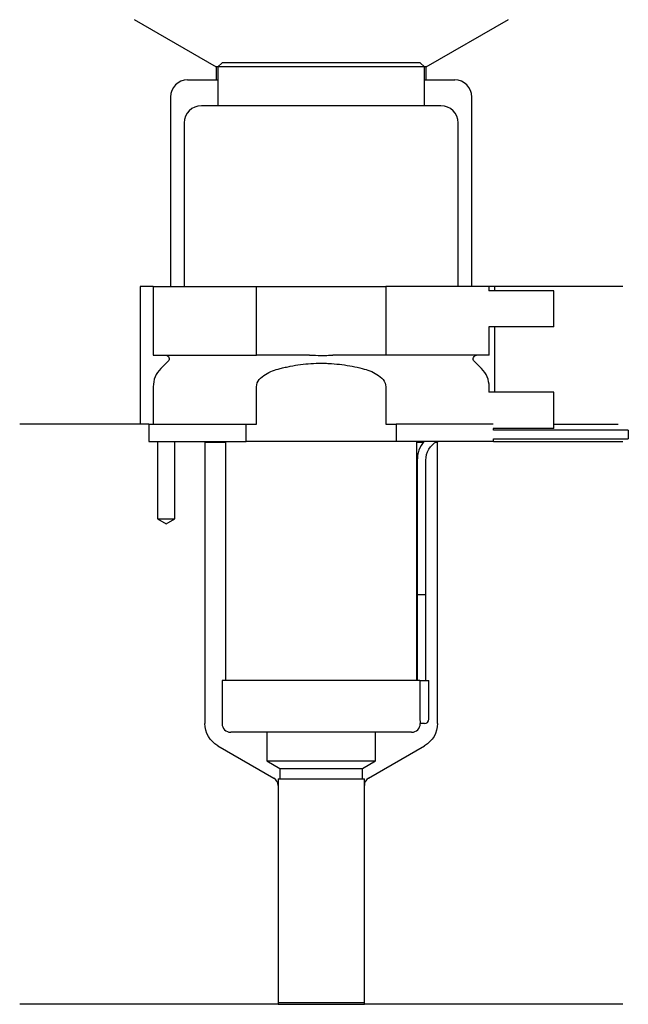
# Model space of a CAD drawing. Header units: millimetres. Extents: x 33 to 104, y 287 to 401.
import ezdxf

# ---------------------------------------------------------------- set-up
doc = ezdxf.new("R2010")
doc.units = ezdxf.units.MM
for name, color, linetype in [('201', 7, 'Continuous'), ('30', 7, 'Continuous'), ('32', 7, 'Continuous')]:
    doc.layers.add(name, color=color, linetype=linetype)

msp = doc.modelspace()

# ---------------------------------------------------------------- linework, layer by layer
at = {"layer": '201', "color": 113}
for p, q in [((46.4, 401.03), (55.92, 395.53)), ((80.32, 395.53), (89.85, 401.03)), ((56.12, 395.53), (55.92, 395.53)), ((55.92, 395.53), (55.92, 394.03)), ((80.32, 395.53), (80.12, 395.53)), ((80.32, 394.03), (80.32, 395.53)), ((52.62, 394.03), (55.92, 394.03)), ((55.92, 394.03), (56.12, 394.03)), ((80.12, 394.03), (80.32, 394.03)), ((80.32, 394.03), (83.62, 394.03)), ((50.62, 392.03), (50.62, 370.03)), ((85.62, 370.03), (85.62, 392.03)), ((48.62, 370.03), (47.12, 370.03)), ((47.12, 370.03), (47.12, 354.03)), ((103.12, 370.03), (87.62, 370.03)), ((88.25, 370.03), (88.25, 369.53)), ((88.25, 365.33), (88.25, 357.73)), ((47.12, 354.03), (33.12, 354.03)), ((48.12, 354.03), (33.12, 354.03)), ((48.12, 354.03), (48.12, 352.03)), ((95.12, 354.03), (102.6, 354.03)), ((95.12, 354.03), (102.6, 354.03)), ((49.12, 352.03), (49.12, 343.03)), ((51.12, 343.03), (51.12, 352.03)), ((54.52, 352.03), (54.62, 351.93)), ((54.62, 351.93), (57.02, 351.93)), ((54.62, 351.93), (54.62, 319.25)), ((79.22, 351.93), (79.97, 351.93)), ((81.42, 351.93), (81.62, 351.93)), ((81.62, 351.93), (81.72, 352.03)), ((81.62, 319.25), (81.62, 351.93)), ((88.12, 352.03), (103.12, 352.03)), ((49.12, 343.03), (50.12, 342.45)), ((50.12, 342.45), (51.12, 343.03)), ((56.12, 316.65), (62.62, 312.9)), ((73.63, 312.9), (80.12, 316.65)), ((63.12, 312.03), (63.12, 286.61)), ((73.13, 286.61), (73.13, 312.03)), ((63.12, 286.61), (33.12, 286.61)), ((63.12, 286.61), (73.13, 286.61)), ((103.12, 286.61), (73.13, 286.61))]:
    msp.add_line(p, q, dxfattribs=at)
for centre, radius, start, end in [((52.62, 392.03), 2, 90, 180), ((83.62, 392.03), 2, 0, 90), ((62.12, 312.03), 1, 0, 60), ((74.13, 312.03), 1, 120, 180)]:
    msp.add_arc(centre, radius, start, end, dxfattribs=at)
at = {"layer": '201', "color": 113, "extrusion": (0, 0, -1)}
for centre, start, end in [((-57.62, 319.25), 300, 360), ((-78.62, 319.25), 180, 240)]:
    msp.add_arc(centre, 3, start, end, dxfattribs=at)
at = {"layer": '30', "color": 113}
for p, q in [((56.62, 396.03), (56.12, 395.53)), ((79.62, 396.03), (56.62, 396.03)), ((80.12, 395.53), (79.62, 396.03)), ((80.12, 395.53), (56.12, 395.53)), ((56.12, 395.53), (56.12, 391.03)), ((80.12, 391.03), (80.12, 395.53)), ((82.02, 391.03), (54.22, 391.03)), ((52.22, 389.03), (52.22, 370.03)), ((84.02, 370.03), (84.02, 389.03)), ((48.62, 370.03), (48.62, 362.03)), ((48.62, 370.03), (60.62, 370.03)), ((60.62, 362.03), (60.62, 370.03)), ((60.62, 370.03), (75.62, 370.03)), ((75.62, 370.03), (75.62, 362.03)), ((87.62, 370.03), (75.62, 370.03)), ((87.62, 369.53), (87.62, 370.03)), ((87.62, 362.03), (87.62, 365.33)), ((48.62, 362.03), (60.62, 362.03)), ((66.78, 362.03), (60.62, 362.03)), ((75.62, 362.03), (69.46, 362.03)), ((87.62, 362.03), (75.62, 362.03)), ((50.36, 361.34), (49.5, 360.49)), ((86.74, 360.49), (85.89, 361.34)), ((48.62, 358.37), (48.62, 354.03)), ((60.62, 354.03), (60.62, 358.37)), ((75.62, 358.37), (75.62, 354.03)), ((87.62, 357.73), (87.62, 358.37)), ((48.12, 354.03), (48.12, 352.03)), ((48.12, 354.03), (59.4, 354.03)), ((59.4, 352.03), (59.4, 354.03)), ((59.4, 354.03), (60.62, 354.03)), ((75.62, 354.03), (76.84, 354.03)), ((76.84, 354.03), (76.84, 352.03)), ((88.08, 354.03), (76.84, 354.03)), ((88.12, 353.33), (88.12, 353.53)), ((103.77, 353.33), (88.12, 353.33)), ((103.77, 353.33), (103.77, 352.33)), ((48.12, 352.03), (59.4, 352.03)), ((49.12, 352.03), (49.12, 343.03)), ((51.12, 343.03), (51.12, 352.03)), ((57.02, 352.03), (57.02, 324.23)), ((76.84, 352.03), (59.4, 352.03)), ((88.12, 352.03), (76.84, 352.03)), ((79.22, 324.23), (79.22, 352.03)), ((88.12, 352.03), (88.12, 352.33)), ((88.12, 352.33), (103.77, 352.33)), ((79.27, 349.83), (79.27, 334.23)), ((80.27, 334.23), (80.27, 349.83)), ((49.12, 343.03), (51.12, 343.03)), ((79.27, 334.23), (80.27, 334.23)), ((79.27, 334.23), (79.27, 324.23)), ((79.27, 334.23), (80.27, 334.23)), ((80.27, 324.23), (80.27, 334.23)), ((79.59, 324.23), (56.62, 324.23)), ((56.62, 324.23), (56.62, 319.23)), ((79.59, 324.23), (79.59, 319.73)), ((79.59, 324.23), (80.62, 324.23)), ((80.62, 319.73), (80.62, 324.23)), ((80.12, 319.23), (79.62, 319.23)), ((78.62, 318.23), (57.62, 318.23)), ((61.82, 318.23), (61.82, 314.89)), ((74.42, 314.89), (74.42, 318.23)), ((61.82, 314.89), (74.42, 314.89)), ((61.82, 314.89), (63.32, 314.03)), ((72.93, 314.03), (74.42, 314.89)), ((63.32, 314.03), (63.32, 312.83)), ((63.32, 314.03), (72.93, 314.03)), ((72.93, 312.83), (72.93, 314.03)), ((63.12, 312.83), (63.12, 286.83)), ((63.12, 312.83), (73.13, 312.83)), ((73.13, 286.83), (73.13, 312.83)), ((63.12, 286.83), (73.13, 286.83))]:
    msp.add_line(p, q, dxfattribs=at)
for centre, radius, start, end in [((54.22, 389.03), 2, 90, 180), ((82.02, 389.03), 2, 0, 90), ((51.62, 358.37), 3, 135, 180), ((84.62, 358.37), 3, 0, 45), ((82.77, 349.83), 3.5, 141.0539, 180), ((57.62, 319.23), 1, 180, 270), ((78.62, 319.23), 1, -90, 0), ((80.12, 319.73), 0.5, -90, 0)]:
    msp.add_arc(centre, radius, start, end, dxfattribs=at)
at = {"layer": '30', "color": 113, "extrusion": (0, 0, -1)}
for centre, radius, start, end in [((-50.07, 361.63), 0.4, 90, 225), ((-86.17, 361.63), 0.4, -45, 90), ((-82.77, 349.83), 2.5, 0, 61.6416)]:
    msp.add_arc(centre, radius, start, end, dxfattribs=at)
at = {"layer": '30', "color": 113}
for points, knots in [([(66.78, 362.03), (67.23, 362.03), (67.67, 362.02), (68.23, 362.02), (68.34, 362.02), (68.57, 362.02), (68.68, 362.02), (69.02, 362.03), (69.24, 362.03), (69.46, 362.03)], [0, 0, 0, 0, 0.5, 0.5, 0.625, 0.625, 0.75, 0.75, 1, 1, 1, 1]), ([(60.62, 358.37), (60.62, 358.99), (61.12, 359.49), (62.17, 360.14), (62.76, 360.34), (63.35, 360.49)], [0, 0, 0, 0, 0.5, 0.5, 1, 1, 1, 1]), ([(63.35, 360.49), (63.55, 360.54), (63.74, 360.59), (64.14, 360.68), (64.34, 360.72), (64.93, 360.83), (65.32, 360.9), (66.52, 361.06), (67.32, 361.11), (68.32, 361.11), (68.53, 361.11), (68.93, 361.09), (69.13, 361.08), (69.74, 361.04), (70.14, 361), (71.33, 360.84), (72.12, 360.69), (72.89, 360.49)], [0, 0, 0, 0, 0.0625, 0.0625, 0.125, 0.125, 0.25, 0.25, 0.5, 0.5, 0.5625, 0.5625, 0.625, 0.625, 0.75, 0.75, 1, 1, 1, 1]), ([(72.89, 360.49), (73.49, 360.34), (74.07, 360.14), (75.12, 359.49), (75.62, 358.98), (75.62, 358.37)], [0, 0, 0, 0, 0.5, 0.5, 1, 1, 1, 1]), ([(79.59, 319.73), (79.59, 319.67), (79.59, 319.62), (79.6, 319.51), (79.6, 319.46), (79.6, 319.37), (79.6, 319.34), (79.61, 319.28), (79.61, 319.26), (79.61, 319.24), (79.62, 319.23), (79.62, 319.23)], [0, 0, 0, 0, 0.208381, 0.208381, 0.416996, 0.416996, 0.625825, 0.625825, 0.83609, 0.83609, 1, 1, 1, 1])]:
    msp.add_open_spline(points, degree=3, knots=knots, dxfattribs=at)
at = {"layer": '32', "color": 113}
for p, q in [((95.12, 369.53), (87.58, 369.53)), ((95.12, 365.33), (95.12, 369.53)), ((95.12, 365.33), (87.58, 365.33)), ((95.12, 357.73), (87.58, 357.73)), ((95.12, 353.53), (95.12, 357.73)), ((95.12, 353.53), (88.08, 353.53))]:
    msp.add_line(p, q, dxfattribs=at)

doc.saveas('drawing.dxf')
